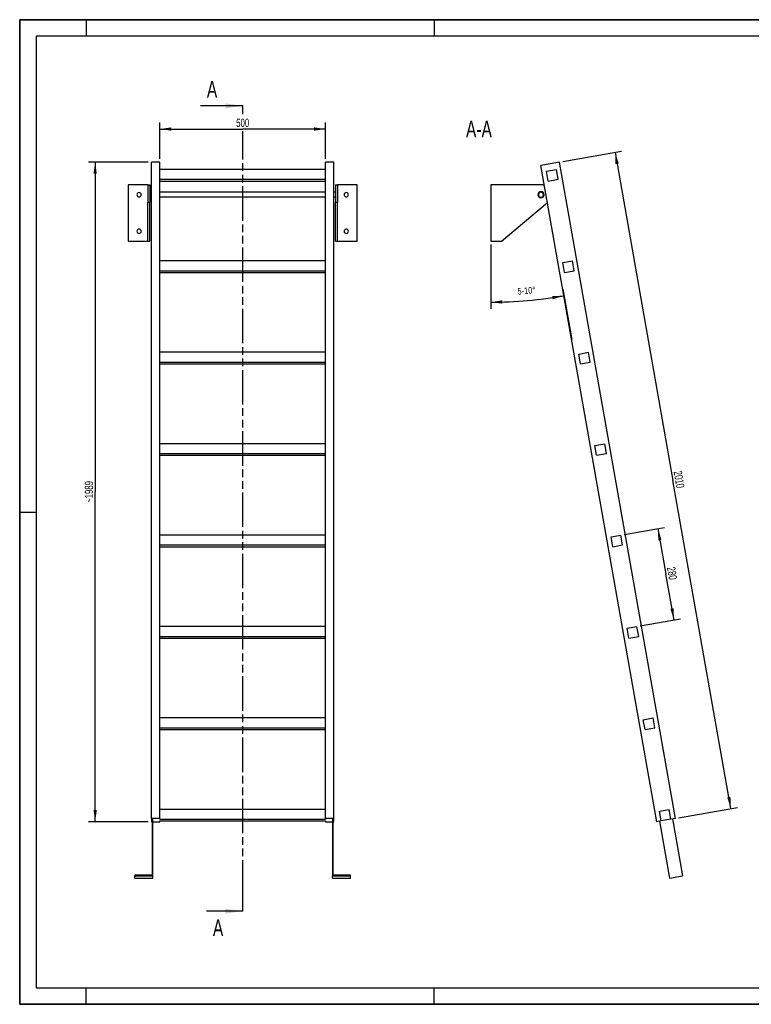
# Model space of a CAD drawing. Header units: millimetres. Extents: x 0 to 4200, y 0 to 2970.
# Tile 1 of 2: x 0 to 2206, y 0 to 2970. Entities that reach past the tile are written whole.
import ezdxf

# ---------------------------------------------------------------- set-up
doc = ezdxf.new("R2010")
doc.units = ezdxf.units.MM
doc.header["$LTSCALE"] = 231
doc.linetypes.add('PHANTOM', pattern=[0.8, 0.45, -0.05, 0.1, -0.05, 0.1, -0.05])
doc.layers.get('0').update_dxf_attribs({"linetype": 'CONTINUOUS'})
for name, color, linetype in [('005_AXIS', 7, 'CONTINUOUS'), ('050_DIMENSIONING', 7, 'CONTINUOUS'), ('053_NOTES', 7, 'CONTINUOUS'), ('HATCHING_BL0', 7, 'CONTINUOUS')]:
    doc.layers.add(name, color=color, linetype=linetype)
doc.styles.get("Standard").update_dxf_attribs({"font": 'txt', "width": 0.7})
doc.dimstyles.new('DIMSTYLE_1', dxfattribs={"dimtxt": 25, "dimasz": 35, "dimexe": 2, "dimexo": 1, "dimtad": 1, "dimdec": 1, "dimtxsty": 'Standard', "dimblk": '_FILLED', "dimblk1": '_FILLED', "dimblk2": '_FILLED', "dimcen": 0.09, "dimazin": 2, "dimtp": 0.8, "dimtm": 0.8, "dimtfac": 1, "dimtdec": 1, "dimtofl": 0, "dimtmove": 0, "dimatfit": 3, "dimldrblk": '_FILLED', "dimfxl": 1, "dimtolj": 1, "dimarcsym": 0})
doc.dimstyles.new('DIMSTYLE_2', dxfattribs={"dimtxt": 20, "dimasz": 35, "dimexe": 2, "dimexo": 1, "dimgap": 2, "dimtad": 1, "dimdec": 1, "dimtxsty": 'Standard', "dimblk": '_FILLED', "dimblk1": '_FILLED', "dimblk2": '_FILLED', "dimcen": 0.09, "dimazin": 2, "dimtp": 0.5, "dimtm": 0.5, "dimtfac": 1, "dimtdec": 1, "dimtofl": 0, "dimtmove": 0, "dimatfit": 3, "dimldrblk": '_FILLED', "dimfxl": 1, "dimtolj": 1, "dimarcsym": 0})
doc.dimstyles.new('DIMSTYLE_3', dxfattribs={"dimtxt": 25, "dimasz": 35, "dimexe": 2, "dimexo": 1, "dimtad": 1, "dimdec": 0, "dimtxsty": 'Standard', "dimblk": '_FILLED', "dimblk1": '_FILLED', "dimblk2": '_FILLED', "dimcen": 0.09, "dimazin": 2, "dimtp": 1.2, "dimtm": 1.2, "dimtfac": 1, "dimtdec": 0, "dimtofl": 0, "dimtmove": 0, "dimatfit": 3, "dimldrblk": '_FILLED', "dimfxl": 1, "dimtolj": 1, "dimarcsym": 0})
doc.dimstyles.new('DIMSTYLE_4', dxfattribs={"dimtxt": 25, "dimasz": 35, "dimexe": 2, "dimexo": 1, "dimtad": 1, "dimdec": 0, "dimtxsty": 'Standard', "dimblk": '_FILLED', "dimblk1": '_FILLED', "dimblk2": '_FILLED', "dimcen": 0.09, "dimazin": 2, "dimtp": 2, "dimtm": 2, "dimtfac": 1, "dimtdec": 0, "dimtofl": 0, "dimtmove": 0, "dimatfit": 3, "dimldrblk": '_FILLED', "dimfxl": 1, "dimtolj": 1, "dimarcsym": 0})
doc.dimstyles.new('DIMSTYLE_5', dxfattribs={"dimtxt": 25, "dimasz": 35, "dimexe": 2, "dimexo": 1, "dimtad": 1, "dimtxsty": 'Standard', "dimblk": '_FILLED', "dimblk1": '_FILLED', "dimblk2": '_FILLED', "dimcen": 0.09, "dimazin": 2, "dimtp": 0.5, "dimtm": 0.5, "dimtfac": 1, "dimtofl": 0, "dimtmove": 0, "dimatfit": 3, "dimldrblk": '_FILLED', "dimfxl": 1, "dimtolj": 1, "dimarcsym": 0})
doc.dimstyles.get("Standard").update_dxf_attribs({"dimtxt": 25, "dimasz": 35, "dimexe": 2, "dimexo": 1, "dimtad": 1, "dimtxsty": 'Standard', "dimblk": '_FILLED', "dimblk1": '_FILLED', "dimblk2": '_FILLED', "dimcen": 0.09, "dimazin": 2, "dimtol": 1, "dimtp": 0.01, "dimtm": 0.01, "dimtfac": 1, "dimtofl": 0, "dimtmove": 0, "dimatfit": 3, "dimldrblk": '_FILLED', "dimfxl": 1, "dimtolj": 1, "dimarcsym": 0})

# ---------------------------------------------------------------- blocks, each defined once
blk = doc.blocks.new('_FILLED')
at = {"color": 0, "linetype": 'ByBlock'}
blk.add_solid([(0, 0), (-1, 0.143), (-1, -0.143)], dxfattribs=at)
blk = doc.blocks.new('*D2')
at = {"layer": '050_DIMENSIONING', "color": 2, "linetype": 'Continuous', "transparency": 16777216}
for p, q in [((422.6, 2550.2), (422.6, 2660.2)), ((922.6, 2550.2), (922.6, 2660.2)), ((422.6, 2640.2), (672.6, 2640.2)), ((922.6, 2640.2), (672.6, 2640.2))]:
    blk.add_line(p, q, dxfattribs=at)
at = {"layer": '050_DIMENSIONING', "color": 2, "linetype": 'Continuous', "transparency": 16777216, "xscale": 35, "yscale": 35, "zscale": 35, "rotation": 180}
blk.add_blockref('_FILLED', (422.6, 2640.2), dxfattribs=at)
at = {"layer": '050_DIMENSIONING', "color": 2, "linetype": 'Continuous', "transparency": 16777216, "xscale": 35, "yscale": 35, "zscale": 35}
blk.add_blockref('_FILLED', (922.6, 2640.2), dxfattribs=at)
at = {"layer": '050_DIMENSIONING', "color": 2, "linetype": 'Continuous', "transparency": 16777216, "insert": (672.6, 2671.4), "char_height": 25, "width": 85.714, "attachment_point": 2, "line_spacing_factor": 0.9}
blk.add_mtext('500', dxfattribs=at)
blk = doc.blocks.new('*D3')
at = {"layer": '050_DIMENSIONING', "color": 2, "linetype": 'Continuous', "transparency": 16777216}
for p, q in [((1421.1, 2291.9), (1421.1, 2098)), ((1638, 2157), (1664.8, 2005))]:
    blk.add_line(p, q, dxfattribs=at)
for start, end in [(270, 275), (275, 280)]:
    blk.add_arc((1421.1, 3387.6), 1269.6, start, end, dxfattribs=at)
for points in [[(1456, 2123.5), (1421.1, 2118), (1456.1, 2113.5)], [(1607.8, 2126.7), (1641.5, 2137.3), (1606.2, 2136.6)]]:
    blk.add_solid(points, dxfattribs=at)
at = {"layer": '050_DIMENSIONING', "color": 2, "linetype": 'Continuous', "transparency": 16777216, "insert": (1528.2, 2162.7), "char_height": 20, "width": 103.571, "attachment_point": 2, "rotation": 5, "line_spacing_factor": 0.9}
blk.add_mtext('5-10\\fgdt;{\\W1.0;{\\fgdt;~}}', dxfattribs=at)
blk = doc.blocks.new('*D4')
at = {"layer": '050_DIMENSIONING', "color": 2, "linetype": 'Continuous', "transparency": 16777216}
for p, q in [((387.6, 2540.2), (207.6, 2540.2)), ((227.6, 2540.2), (227.6, 1545.5)), ((227.6, 550.8), (227.6, 1545.5)), ((387.6, 550.8), (207.6, 550.8))]:
    blk.add_line(p, q, dxfattribs=at)
at = {"layer": '050_DIMENSIONING', "color": 2, "linetype": 'Continuous', "transparency": 16777216, "xscale": 35, "yscale": 35, "zscale": 35}
for p, rotation in [((227.6, 2540.2), 90), ((227.6, 550.8), 270)]:
    blk.add_blockref('_FILLED', p, dxfattribs=dict(at, rotation=rotation))
at = {"layer": '050_DIMENSIONING', "color": 2, "linetype": 'Continuous', "transparency": 16777216, "insert": (196.3, 1545.5), "char_height": 25, "width": 139.286, "attachment_point": 2, "rotation": 90, "line_spacing_factor": 0.9}
blk.add_mtext('~1989', dxfattribs=at)
blk = doc.blocks.new('*D5')
at = {"layer": '050_DIMENSIONING', "color": 2, "linetype": 'Continuous', "transparency": 16777216}
for p, q in [((1638.2, 2541.9), (1815.5, 2573.2)), ((1795.8, 2569.7), (1970.3, 1580)), ((2144.8, 590.3), (1970.3, 1580)), ((1987.2, 562.5), (2164.5, 593.7))]:
    blk.add_line(p, q, dxfattribs=at)
at = {"layer": '050_DIMENSIONING', "color": 2, "linetype": 'Continuous', "transparency": 16777216, "xscale": 35, "yscale": 35, "zscale": 35}
for p, rotation in [((1795.8, 2569.7), 100), ((2144.8, 590.3), 280)]:
    blk.add_blockref('_FILLED', p, dxfattribs=dict(at, rotation=rotation))
at = {"layer": '050_DIMENSIONING', "color": 2, "linetype": 'Continuous', "transparency": 16777216, "insert": (2001.1, 1585.4), "char_height": 25, "width": 109.821, "attachment_point": 2, "rotation": 280, "line_spacing_factor": 0.9}
blk.add_mtext('2010', dxfattribs=at)
blk = doc.blocks.new('*D6')
at = {"layer": '050_DIMENSIONING', "color": 2, "linetype": 'Continuous', "transparency": 16777216}
for p, q in [((1822.9, 1416.9), (1944.5, 1438.4)), ((1924.8, 1434.9), (1949.1, 1297)), ((1973.4, 1159.1), (1949.1, 1297)), ((1871.5, 1141.2), (1993.1, 1162.6))]:
    blk.add_line(p, q, dxfattribs=at)
at = {"layer": '050_DIMENSIONING', "color": 2, "linetype": 'Continuous', "transparency": 16777216, "xscale": 35, "yscale": 35, "zscale": 35}
for p, rotation in [((1924.8, 1434.9), 100), ((1973.4, 1159.1), 280)]:
    blk.add_blockref('_FILLED', p, dxfattribs=dict(at, rotation=rotation))
at = {"layer": '050_DIMENSIONING', "color": 2, "linetype": 'Continuous', "transparency": 16777216, "insert": (1979.9, 1302.4), "char_height": 25, "width": 88.393, "attachment_point": 2, "rotation": 280, "line_spacing_factor": 0.9}
blk.add_mtext('280', dxfattribs=at)
blk = doc.blocks.new('XSEC_FILLED')
at = {"color": 0, "linetype": 'ByBlock'}
blk.add_solid([(0, 0), (-1, 0.143), (-1, -0.143)], dxfattribs=at)
blk = doc.blocks.new('HATCHING_BL0', base_point=(608.7, 1495.6))
at = {"layer": 'HATCHING_BL0', "color": 7, "linetype": 'PHANTOM'}
for p, q in [((672.6, 2685.5), (672.6, 2710.2)), ((672.6, 331), (672.6, 2634)), ((672.6, 281), (672.6, 331))]:
    blk.add_line(p, q, dxfattribs=at)
at = {"layer": 'HATCHING_BL0', "color": 7, "linetype": 'Continuous', "char_height": 50, "width": 64.286, "attachment_point": 1, "line_spacing_factor": 0.9}
for insert in [(564.5, 2785.2), (582.7, 256)]:
    blk.add_mtext('A', dxfattribs=dict(at, insert=insert))
at = {"layer": 'HATCHING_BL0', "color": 7, "linetype": 'Continuous'}
for points in [[(672.6, 2710.2), (544.9, 2710.2)], [(672.6, 281), (563.1, 281)]]:
    blk.add_leader(points, dimstyle='Standard', override={"dimasz": 52.5, "dimtad": 0, "dimldrblk": 'XSEC_FILLED'}, dxfattribs=at)

msp = doc.modelspace()

# ---------------------------------------------------------------- hatches: boundary and pattern name
at = {"linetype": 'Continuous'}
h = msp.add_hatch(dxfattribs=at)
h.set_pattern_fill('ANSI31', color=2, angle=90, style=0, pattern_type=2)
h.set_pattern_definition([(135, (1421.05, 2386.93), (-239.875, -239.875), [])])
edge = h.paths.add_edge_path()
edge.add_line((1964.081, 558.387), (1934.536, 553.177))
edge.add_line((1934.536, 553.177), (1929.327, 582.722))
edge.add_line((1929.327, 582.722), (1958.871, 587.931))
edge.add_line((1964.081, 558.387), (1958.871, 587.931))
edge = h.paths.add_edge_path()
edge.add_line((1594.186, 2483.401), (1588.976, 2512.945))
edge.add_line((1588.976, 2512.945), (1618.521, 2518.154))
edge.add_line((1623.73, 2488.61), (1618.521, 2518.154))
edge.add_line((1594.186, 2483.401), (1623.73, 2488.61))
edge = h.paths.add_edge_path()
edge.add_line((1642.807, 2207.655), (1637.598, 2237.199))
edge.add_line((1637.598, 2237.199), (1667.142, 2242.408))
edge.add_line((1672.352, 2212.864), (1667.142, 2242.408))
edge.add_line((1642.807, 2207.655), (1672.352, 2212.864))
edge = h.paths.add_edge_path()
edge.add_line((1691.429, 1931.908), (1686.219, 1961.453))
edge.add_line((1686.219, 1961.453), (1715.764, 1966.662))
edge.add_line((1720.973, 1937.118), (1715.764, 1966.662))
edge.add_line((1691.429, 1931.908), (1720.973, 1937.118))
edge = h.paths.add_edge_path()
edge.add_line((1740.05, 1656.162), (1734.841, 1685.706))
edge.add_line((1734.841, 1685.706), (1764.385, 1690.916))
edge.add_line((1769.595, 1661.372), (1764.385, 1690.916))
edge.add_line((1740.05, 1656.162), (1769.595, 1661.372))
edge = h.paths.add_edge_path()
edge.add_line((1788.672, 1380.416), (1783.462, 1409.96))
edge.add_line((1783.462, 1409.96), (1813.007, 1415.17))
edge.add_line((1818.216, 1385.625), (1813.007, 1415.17))
edge.add_line((1788.672, 1380.416), (1818.216, 1385.625))
edge = h.paths.add_edge_path()
edge.add_line((1837.293, 1104.67), (1832.084, 1134.214))
edge.add_line((1832.084, 1134.214), (1861.628, 1139.424))
edge.add_line((1866.838, 1109.879), (1861.628, 1139.424))
edge.add_line((1837.293, 1104.67), (1866.838, 1109.879))
edge = h.paths.add_edge_path()
edge.add_line((1885.915, 828.924), (1880.705, 858.468))
edge.add_line((1880.705, 858.468), (1910.25, 863.677))
edge.add_line((1915.459, 834.133), (1910.25, 863.677))
edge.add_line((1885.915, 828.924), (1915.459, 834.133))
edge = h.paths.add_edge_path()
edge.add_arc((1572.051, 2441.927), 7.5, 0, 180)
edge.add_arc((1572.051, 2441.927), 7.5, -180, 0)

# ---------------------------------------------------------------- linework, layer by layer
at = {"color": 7, "linetype": 'Continuous'}
for p, q in [((0, 2970), (4200, 2970)), ((0, 0), (0, 2970)), ((422.577, 2540.195), (397.577, 2540.195)), ((397.577, 2528.002), (397.577, 2540.195)), ((397.577, 2444.265), (397.577, 2528.002)), ((422.577, 2242.408), (422.577, 2540.195)), ((947.577, 2540.195), (922.577, 2540.195)), ((922.577, 2242.408), (922.577, 2540.195)), ((947.577, 560.731), (947.577, 2540.195)), ((1628.343, 2540.195), (1572.209, 2530.297)), ((1921.241, 550.833), (1572.209, 2530.297)), ((1977.375, 560.731), (1628.343, 2540.195)), ((922.577, 2518.154), (422.577, 2518.154)), ((1588.976, 2512.945), (1618.521, 2518.154)), ((1594.186, 2483.401), (1588.976, 2512.945)), ((1623.73, 2488.61), (1618.521, 2518.154)), ((386.577, 2471.927), (327.577, 2471.927)), ((386.577, 2471.927), (386.577, 2451.177)), ((386.577, 2471.927), (392.577, 2471.927)), ((392.577, 2471.927), (392.577, 2451.177)), ((422.577, 2488.61), (922.577, 2488.61)), ((422.577, 2483.401), (922.577, 2483.401)), ((952.577, 2471.927), (952.577, 2451.177)), ((952.577, 2471.927), (958.577, 2471.927)), ((1017.577, 2471.927), (958.577, 2471.927)), ((958.577, 2471.927), (958.577, 2451.177)), ((1572.051, 2471.927), (1421.051, 2471.927)), ((1594.186, 2483.401), (1623.73, 2488.61)), ((386.577, 2451.177), (386.577, 2449.427)), ((386.577, 2449.427), (386.577, 2441.927)), ((386.577, 2441.927), (386.577, 2434.427)), ((392.577, 2451.177), (392.577, 2441.927)), ((392.577, 2441.927), (392.577, 2432.677)), ((397.577, 2427.955), (397.577, 2444.265)), ((952.577, 2451.177), (952.577, 2441.927)), ((952.577, 2441.927), (952.577, 2432.677)), ((958.577, 2451.177), (958.577, 2449.427)), ((958.577, 2449.427), (958.577, 2441.927)), ((958.577, 2441.927), (958.577, 2434.427)), ((386.577, 2434.427), (386.577, 2432.677)), ((386.577, 2432.677), (386.577, 2419)), ((386.577, 2301.927), (386.577, 2419)), ((392.577, 2432.677), (392.577, 2419)), ((392.577, 2301.927), (392.577, 2419)), ((397.577, 2427.213), (397.577, 2427.955)), ((397.577, 2424.3), (397.577, 2427.213)), ((397.577, 2420.827), (397.577, 2424.3)), ((397.577, 2414.157), (397.577, 2420.827)), ((397.577, 2409.759), (397.577, 2414.157)), ((397.577, 2407.04), (397.577, 2409.759)), ((397.577, 2405.561), (397.577, 2407.04)), ((952.577, 2432.677), (952.577, 2419)), ((952.577, 2301.927), (952.577, 2419)), ((958.577, 2434.427), (958.577, 2432.677)), ((958.577, 2432.677), (958.577, 2419)), ((958.577, 2301.927), (958.577, 2419)), ((1452.668, 2301.927), (1591.399, 2419)), ((397.577, 2390.129), (397.577, 2405.561)), ((397.577, 2384.92), (397.577, 2390.129)), ((397.577, 560.731), (397.577, 2384.92)), ((327.577, 2301.927), (386.577, 2301.927)), ((386.577, 2301.927), (392.577, 2301.927)), ((952.577, 2301.927), (958.577, 2301.927)), ((958.577, 2301.927), (1017.577, 2301.927)), ((1421.051, 2301.927), (1452.668, 2301.927)), ((422.577, 2212.864), (422.577, 2242.408)), ((922.577, 2242.408), (422.577, 2242.408)), ((922.577, 2212.864), (922.577, 2242.408)), ((1637.598, 2237.199), (1667.142, 2242.408)), ((1642.807, 2207.655), (1637.598, 2237.199)), ((1672.352, 2212.864), (1667.142, 2242.408)), ((422.577, 2207.655), (422.577, 2212.864)), ((422.577, 2212.864), (922.577, 2212.864)), ((422.577, 1966.662), (422.577, 2207.655)), ((422.577, 2207.655), (922.577, 2207.655)), ((922.577, 2207.655), (922.577, 2212.864)), ((922.577, 1966.662), (922.577, 2207.655)), ((1642.807, 2207.655), (1672.352, 2212.864)), ((422.577, 1937.118), (422.577, 1966.662)), ((922.577, 1966.662), (422.577, 1966.662)), ((922.577, 1937.118), (922.577, 1966.662)), ((1686.219, 1961.453), (1715.764, 1966.662)), ((1691.429, 1931.908), (1686.219, 1961.453)), ((1720.973, 1937.118), (1715.764, 1966.662)), ((422.577, 1931.908), (422.577, 1937.118)), ((422.577, 1937.118), (922.577, 1937.118)), ((422.577, 1690.916), (422.577, 1931.908)), ((422.577, 1931.908), (922.577, 1931.908)), ((922.577, 1931.908), (922.577, 1937.118)), ((922.577, 1690.916), (922.577, 1931.908)), ((1691.429, 1931.908), (1720.973, 1937.118)), ((422.577, 1661.372), (422.577, 1690.916)), ((922.577, 1690.916), (422.577, 1690.916)), ((922.577, 1661.372), (922.577, 1690.916)), ((1734.841, 1685.706), (1764.385, 1690.916)), ((1740.05, 1656.162), (1734.841, 1685.706)), ((1769.595, 1661.372), (1764.385, 1690.916)), ((422.577, 1656.162), (422.577, 1661.372)), ((422.577, 1661.372), (922.577, 1661.372)), ((422.577, 1415.17), (422.577, 1656.162)), ((422.577, 1656.162), (922.577, 1656.162)), ((922.577, 1656.162), (922.577, 1661.372)), ((922.577, 1415.17), (922.577, 1656.162)), ((1740.05, 1656.162), (1769.595, 1661.372)), ((422.577, 1385.625), (422.577, 1415.17)), ((922.577, 1415.17), (422.577, 1415.17)), ((922.577, 1385.625), (922.577, 1415.17)), ((1783.462, 1409.96), (1813.007, 1415.17)), ((1788.672, 1380.416), (1783.462, 1409.96)), ((1818.216, 1385.625), (1813.007, 1415.17)), ((422.577, 1380.416), (422.577, 1385.625)), ((422.577, 1385.625), (922.577, 1385.625)), ((422.577, 1139.424), (422.577, 1380.416)), ((422.577, 1380.416), (922.577, 1380.416)), ((922.577, 1380.416), (922.577, 1385.625)), ((922.577, 1139.424), (922.577, 1380.416)), ((1788.672, 1380.416), (1818.216, 1385.625)), ((422.577, 1109.879), (422.577, 1139.424)), ((922.577, 1139.424), (422.577, 1139.424)), ((922.577, 1109.879), (922.577, 1139.424)), ((1832.084, 1134.214), (1861.628, 1139.424)), ((1837.293, 1104.67), (1832.084, 1134.214)), ((1866.838, 1109.879), (1861.628, 1139.424)), ((422.577, 1104.67), (422.577, 1109.879)), ((422.577, 1109.879), (922.577, 1109.879)), ((422.577, 863.677), (422.577, 1104.67)), ((422.577, 1104.67), (922.577, 1104.67)), ((922.577, 1104.67), (922.577, 1109.879)), ((922.577, 863.677), (922.577, 1104.67)), ((1837.293, 1104.67), (1866.838, 1109.879)), ((422.577, 834.133), (422.577, 863.677)), ((922.577, 863.677), (422.577, 863.677)), ((922.577, 834.133), (922.577, 863.677)), ((1880.705, 858.468), (1910.25, 863.677)), ((1915.459, 834.133), (1910.25, 863.677)), ((422.577, 828.924), (422.577, 834.133)), ((422.577, 834.133), (922.577, 834.133)), ((922.577, 828.924), (922.577, 834.133)), ((1885.915, 828.924), (1880.705, 858.468)), ((1885.915, 828.924), (1915.459, 834.133)), ((422.577, 587.931), (422.577, 828.924)), ((422.577, 828.924), (922.577, 828.924)), ((922.577, 587.931), (922.577, 828.924)), ((422.577, 560.731), (422.577, 587.931)), ((922.577, 587.931), (422.577, 587.931)), ((922.577, 560.731), (922.577, 587.931)), ((1929.327, 582.722), (1958.871, 587.931)), ((1934.536, 553.177), (1929.327, 582.722)), ((1964.081, 558.387), (1958.871, 587.931)), ((397.577, 560.731), (397.577, 550.833)), ((422.577, 560.731), (397.577, 560.731)), ((397.577, 550.833), (399.577, 550.833)), ((399.577, 559.255), (399.577, 389.868)), ((399.577, 559.255), (401.577, 559.255)), ((401.577, 387.899), (401.577, 559.255)), ((401.577, 550.833), (422.577, 550.833)), ((422.577, 558.387), (422.577, 560.731)), ((422.577, 558.387), (922.577, 558.387)), ((422.577, 550.833), (422.577, 553.177)), ((422.577, 553.177), (922.577, 553.177)), ((922.577, 560.731), (922.577, 558.387)), ((947.577, 560.731), (922.577, 560.731)), ((922.577, 553.177), (922.577, 550.833)), ((922.577, 550.833), (943.577, 550.833)), ((943.577, 559.255), (943.577, 387.899)), ((943.577, 559.255), (945.577, 559.255)), ((945.577, 389.868), (945.577, 559.255)), ((945.577, 550.833), (947.577, 550.833)), ((947.577, 550.833), (947.577, 560.731)), ((1934.536, 553.177), (1921.241, 550.833)), ((1929.612, 552.309), (1959.827, 380.953)), ((1964.081, 558.387), (1934.536, 553.177)), ((1977.375, 560.731), (1964.081, 558.387)), ((1969.005, 559.255), (1999.219, 387.899)), ((347.577, 389.868), (347.577, 387.899)), ((399.577, 389.868), (347.577, 389.868)), ((347.577, 380.953), (347.577, 387.899)), ((347.577, 387.899), (401.577, 387.899)), ((401.577, 380.953), (401.577, 387.899)), ((943.577, 380.953), (943.577, 387.899)), ((943.577, 387.899), (997.577, 387.899)), ((997.577, 389.868), (945.577, 389.868)), ((997.577, 387.899), (997.577, 389.868)), ((997.577, 380.953), (997.577, 387.899)), ((1959.827, 380.953), (1999.219, 387.899)), ((347.577, 380.953), (401.577, 380.953)), ((943.577, 380.953), (997.577, 380.953)), ((0, 0), (4200, 0))]:
    msp.add_line(p, q, dxfattribs=at)
at = {"color": 3, "linetype": 'Continuous'}
for p, q in [((0, 2970), (0, 0)), ((4200, 2970), (0, 2970)), ((200, 2970), (200, 2920)), ((1250, 2970), (1250, 2920)), ((0, 1485), (50, 1485)), ((200, 0), (200, 50)), ((1250, 0), (1250, 50)), ((4200, 0), (0, 0))]:
    msp.add_line(p, q, dxfattribs=at)
at = {"color": 5, "linetype": 'Continuous'}
for p, q in [((50, 2920), (50, 50)), ((4150, 2920), (50, 2920)), ((50, 50), (4150, 50))]:
    msp.add_line(p, q, dxfattribs=at)
at = {"color": 9, "linetype": 'Continuous'}
for p, q in [((392.577, 2419), (386.577, 2419)), ((958.577, 2419), (952.577, 2419))]:
    msp.add_line(p, q, dxfattribs=at)
at = {"color": 7, "linetype": 'Continuous'}
for radius, start, end in [(30, 68.888681, 90), (7.5, 0, 180), (7.5, 180, 360), (30, 310.160401, 311.1227)]:
    msp.add_arc((1572.051, 2441.927), radius, start, end, dxfattribs=at)
at = {"layer": '005_AXIS', "color": 7, "linetype": 'Continuous'}
for p, q in [((327.577, 2471.927), (327.577, 2301.927)), ((1017.577, 2301.927), (1017.577, 2471.927)), ((1421.051, 2471.927), (1421.051, 2301.927)), ((397.577, 2449.427), (392.577, 2449.427)), ((922.577, 2449.427), (422.577, 2449.427)), ((952.577, 2449.427), (947.577, 2449.427)), ((397.577, 2434.427), (392.577, 2434.427)), ((922.577, 2434.427), (422.577, 2434.427)), ((952.577, 2434.427), (947.577, 2434.427))]:
    msp.add_line(p, q, dxfattribs=at)
for centre, radius, start, end in [((360.077, 2441.927), 6.5, 0, 180), ((360.077, 2441.927), 6.5, 180, 360), ((985.077, 2441.927), 6.5, 0, 180), ((985.077, 2441.927), 6.5, 180, 360), ((1572.051, 2441.927), 9.25, 0, 180), ((1572.051, 2441.927), 9.25, 180, 360), ((360.077, 2331.927), 6.5, 0, 180), ((360.077, 2331.927), 6.5, 180, 360), ((985.077, 2331.927), 6.5, 0, 180), ((985.077, 2331.927), 6.5, 180, 360)]:
    msp.add_arc(centre, radius, start, end, dxfattribs=at)

# ---------------------------------------------------------------- block references
at = {"layer": 'HATCHING_BL0'}
msp.add_blockref('HATCHING_BL0', (608.714, 1495.574), dxfattribs=at)

# ---------------------------------------------------------------- texts
at = {"layer": '053_NOTES', "color": 2, "linetype": 'Continuous', "insert": (1424.078, 2665.195), "char_height": 50, "width": 196.42857, "attachment_point": 3, "line_spacing_factor": 0.9}
msp.add_mtext('A-A', dxfattribs=at)

# ---------------------------------------------------------------- dimensions: what is measured, and where the dimension line sits
at = {"layer": '050_DIMENSIONING', "color": 2, "linetype": 'Continuous'}
dim = msp.add_linear_dim(base=(922.577, 2640.195), p1=(422.577, 2549.195), p2=(922.577, 2549.195), dimstyle='DIMSTYLE_1', dxfattribs=at)
dim.commit()
dim.dimension.update_dxf_attribs({"geometry": '*D2', "text_midpoint": (669.006, 2640.195), "dimtype": 160})
for base, p1, p2, angle, dimstyle, picture, middle in [((1795.76, 2569.715), (1986.239, 562.294), (1637.206, 2541.758), 100, 'DIMSTYLE_4', '*D5', (1969.656, 1583.5)), ((1973.404, 1159.133), (1821.87, 1416.733), (1870.491, 1140.986), 280, 'DIMSTYLE_5', '*D6', (1948.473, 1300.523))]:
    dim = msp.add_linear_dim(base=base, p1=p1, p2=p2, angle=angle, dimstyle=dimstyle, dxfattribs=at)
    dim.commit()
    dim.dimension.update_dxf_attribs({"geometry": picture, "text_midpoint": middle, "dimtype": 160})
dim = msp.add_linear_dim(base=(227.577, 550.833), p1=(388.577, 2540.195), p2=(388.577, 550.833), angle=270, text='~<>', dimstyle='DIMSTYLE_3', dxfattribs=at)
dim.commit()
dim.dimension.update_dxf_attribs({"geometry": '*D4', "text_midpoint": (227.577, 1545.514), "dimtype": 160})
dim = msp.add_angular_dim_2l(base=(1531.702, 2122.805), line1=((1421.051, 2305.623), (1421.051, 2292.927)), line2=((1635.66, 2170.446), (1637.865, 2157.943)), text='5-<>', dimstyle='DIMSTYLE_2', dxfattribs=at)
dim.commit()
dim.dimension.update_dxf_attribs({"geometry": '*D3', "text_midpoint": (1531.702, 2122.805), "dimtype": 162})

doc.saveas('drawing.dxf')
